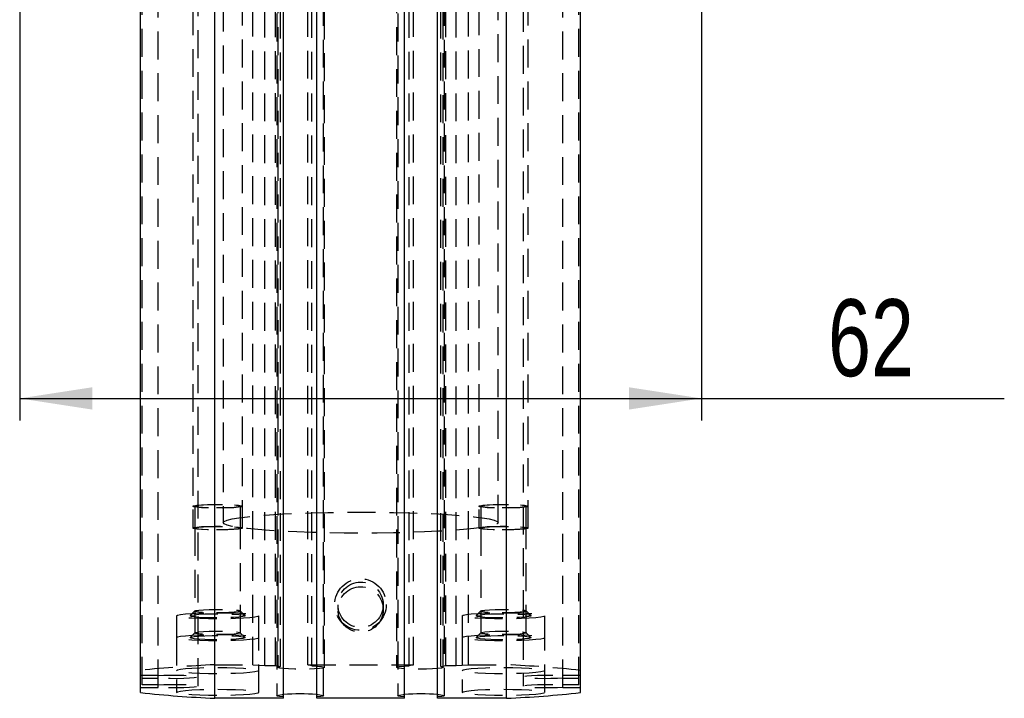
# Model space of a CAD drawing. Extents: x 96 to 729, y 56 to 551.
# Tile 8 of 15: x 372 to 462, y 330 to 392. Entities that reach past the tile are written whole.
import ezdxf

# ---------------------------------------------------------------- set-up
doc = ezdxf.new("R2010")
doc.units = 0
doc.header["$LTSCALE"] = 2
doc.linetypes.add('HIDDEN', pattern=[1.905, 1.27, -0.635])
doc.layers.get('0').update_dxf_attribs({"linetype": 'CONTINUOUS'})
doc.styles.add('SLDTEXTSTYLE0', font='TXT', dxfattribs={"width": 0.75})
doc.dimstyles.new('SLDDIMSTYLE4', dxfattribs={"dimtxt": 7, "dimasz": 6.604, "dimexe": 0, "dimexo": 0.0625, "dimgap": 1.75, "dimtad": 1, "dimdec": 3, "dimrnd": 1e-09, "dimzin": 12, "dimtxsty": 'SLDTEXTSTYLE0', "dimsah": 1, "dimcen": 0.09, "dimazin": 3, "dimtfac": 1, "dimtdec": 3, "dimtofl": 0, "dimtmove": 0, "dimatfit": 3, "dimtolj": 1, "dimtzin": 12})

# ---------------------------------------------------------------- blocks, each defined once
blk = doc.blocks.new('_D_9')
at = {"color": 179, "linetype": 'CONTINUOUS'}
for p, q in [((372.2, 394.118), (372.2, 355.771)), ((434.2, 394.118), (434.2, 355.771)), ((372.2, 357.771), (434.2, 357.771)), ((434.2, 357.771), (461.741, 357.771))]:
    blk.add_line(p, q, dxfattribs=at)
for points in [[(372.2, 357.771), (378.804, 356.755), (378.804, 358.787)], [(434.2, 357.771), (427.596, 358.787), (427.596, 356.755)]]:
    blk.add_solid(points, dxfattribs=at)
at = {"color": 179, "linetype": 'CONTINUOUS', "insert": (445.709, 366.795, -13.508), "char_height": 7, "attachment_point": 1, "style": 'SLDTEXTSTYLE0'}
blk.add_mtext('62', dxfattribs=at)

msp = doc.modelspace()

# ---------------------------------------------------------------- linework, layer by layer
at = {"color": 7, "linetype": 'HIDDEN'}
for p, q in [((393.399962, 333.539044), (393.399962, 422.278837)), ((394.499962, 333.454986), (394.499962, 422.194784)), ((395.45142, 333.478359), (395.45142, 422.218152)), ((395.674962, 422.034319), (395.674962, 333.294523)), ((395.911507, 333.368977), (395.911507, 422.108771)), ((398.39552, 333.527577), (398.39552, 422.267375)), ((398.767774, 333.439079), (398.767774, 422.178877)), ((399.924962, 333.294523), (399.924962, 422.034319)), ((406.474962, 422.034319), (406.474962, 333.294523)), ((407.632151, 333.439079), (407.632151, 422.178877)), ((408.004404, 333.527577), (408.004404, 422.267375)), ((410.488418, 333.368977), (410.488418, 422.108771)), ((410.724962, 333.294523), (410.724962, 422.034319)), ((410.948505, 333.478359), (410.948505, 422.218152)), ((411.899962, 333.454986), (411.899962, 422.194784)), ((412.999962, 333.539044), (412.999962, 422.278837)), ((383.349961, 331.705925), (383.349961, 420.445719)), ((384.804795, 331.475158), (384.804795, 420.214956)), ((388.424963, 331.590545), (388.424963, 420.330338)), ((417.974962, 420.330338), (417.974962, 331.590545)), ((421.595129, 331.475158), (421.595129, 420.214956)), ((423.049963, 331.705925), (423.049963, 420.445719)), ((395.574962, 419.459244), (395.574962, 330.719446)), ((399.824962, 330.719446), (399.824962, 419.459244)), ((406.574962, 419.459244), (406.574962, 330.719446)), ((410.824962, 330.719446), (410.824962, 419.459244)), ((387.949962, 404.801103), (387.949962, 345.973601)), ((392.449962, 345.973601), (392.449962, 404.801103)), ((413.949963, 404.801103), (413.949963, 345.973601)), ((418.449962, 345.973601), (418.449962, 404.801103)), ((390.699962, 401.307614), (390.699962, 346.468416)), ((415.699962, 346.468416), (415.699962, 401.307614)), ((388.132962, 347.960305), (388.132962, 345.973601)), ((392.266963, 345.973601), (392.266963, 347.960305)), ((414.132962, 347.960305), (414.132962, 345.973601)), ((418.266962, 345.973601), (418.266962, 347.960305)), ((388.132962, 345.973601), (388.132962, 336.43457)), ((392.266963, 336.43457), (392.266963, 345.973601)), ((414.132962, 345.973601), (414.132962, 336.43457)), ((418.266962, 336.43457), (418.266962, 345.973601)), ((401.132962, 338.989873), (401.132962, 338.56449)), ((405.266962, 338.56449), (405.266962, 338.989873)), ((386.449962, 337.989544), (386.449962, 336.002839)), ((388.139041, 338.433382), (387.707314, 338.004184)), ((392.692611, 338.004184), (392.260884, 338.433382)), ((393.949962, 336.002839), (393.949962, 337.989544)), ((412.449962, 337.989544), (412.449962, 336.002839)), ((414.139041, 338.433382), (413.707314, 338.004184)), ((418.69261, 338.004184), (418.260883, 338.433382)), ((419.949963, 336.002839), (419.949963, 337.989544)), ((386.449962, 336.002839), (386.449962, 331.017454)), ((388.139041, 336.446677), (387.707314, 336.017479)), ((392.692611, 336.017479), (392.260884, 336.446677)), ((393.949962, 331.017454), (393.949962, 336.002839)), ((412.449962, 336.002839), (412.449962, 331.017454)), ((414.139041, 336.446677), (413.707314, 336.017479)), ((418.69261, 336.017479), (418.260883, 336.446677)), ((419.949963, 331.017454), (419.949963, 336.002839)), ((389.933463, 333.539044), (393.399962, 333.539044)), ((393.399962, 333.539044), (394.499962, 333.454986)), ((394.499962, 333.454986), (395.45142, 333.478359)), ((395.45142, 333.478359), (395.911507, 333.368977)), ((398.767774, 333.439079), (398.39552, 333.527577)), ((398.39552, 333.527577), (408.004404, 333.527577)), ((408.004404, 333.527577), (407.632151, 333.439079)), ((410.488418, 333.368977), (410.948505, 333.478359)), ((410.948505, 333.478359), (411.899962, 333.454986)), ((411.899962, 333.454986), (412.999962, 333.539044)), ((412.999962, 333.539044), (416.466461, 333.539044)), ((384.804795, 332.546455), (383.199963, 332.546455)), ((383.349961, 332.315688), (384.804795, 332.315688)), ((423.199962, 332.546455), (421.595129, 332.546455)), ((421.595129, 332.315688), (423.049963, 332.315688)), ((383.199963, 331.475158), (384.804795, 331.475158)), ((384.804795, 331.705925), (383.349961, 331.705925)), ((423.049963, 331.705925), (421.595129, 331.705925)), ((421.595129, 331.475158), (423.199962, 331.475158))]:
    msp.add_line(p, q, dxfattribs=at)
at = {"color": 7, "linetype": 'CONTINUOUS'}
for p, q in [((383.199963, 330.997092), (383.199963, 419.451602)), ((389.933463, 330.482569), (389.933463, 419.222367)), ((396.189962, 330.482569), (396.189962, 419.222367)), ((399.209962, 330.494036), (399.209962, 419.233829)), ((407.189962, 330.494036), (407.189962, 419.233829)), ((410.209962, 330.482569), (410.209962, 419.222367)), ((416.466461, 330.482569), (416.466461, 419.222367)), ((423.199962, 330.997092), (423.199962, 419.451602)), ((396.189962, 330.482569), (389.933463, 330.482569)), ((407.189962, 330.494036), (399.209962, 330.494036)), ((416.466461, 330.482569), (410.209962, 330.482569))]:
    msp.add_line(p, q, dxfattribs=at)
at = {"color": 7, "linetype": 'HIDDEN', "flags": 128}
for points in [[(387.949962, 347.960305), (388.041103, 348.008742), (388.307142, 348.053259), (388.726526, 348.090236), (389.265278, 348.116693), (389.879754, 348.130484), (390.52017, 348.130484), (391.134646, 348.116693), (391.673399, 348.090236), (392.092783, 348.053259), (392.358822, 348.008742), (392.449962, 347.960305), (392.358822, 347.911869), (392.092783, 347.867352), (391.673399, 347.830375), (391.134646, 347.803918), (390.52017, 347.790127), (389.879754, 347.790127), (389.265278, 347.803918), (388.726526, 347.830375), (388.307142, 347.867352), (388.041103, 347.911869), (387.949962, 347.960305)], [(388.132962, 347.960305), (388.224793, 348.006857), (388.492127, 348.04928), (388.911209, 348.083791), (389.444803, 348.107328), (390.045495, 348.117803), (390.659913, 348.114286), (391.233462, 348.097091), (391.71518, 348.067735), (392.062265, 348.028836), (392.243876, 347.983842), (392.243876, 347.936762), (392.062265, 347.891775), (391.71518, 347.852875), (391.233462, 347.82352), (390.659913, 347.806324), (390.045495, 347.8028), (389.444803, 347.813283), (388.911209, 347.836819), (388.492127, 347.871331), (388.224793, 347.913754), (388.132962, 347.960305)], [(390.699962, 346.468416), (390.791101, 346.583542), (391.06319, 346.696992), (391.512259, 346.807112), (392.131762, 346.912292), (392.912664, 347.010997), (393.843578, 347.101797), (394.910929, 347.183351), (396.099153, 347.254482), (397.390922, 347.314154), (398.767401, 347.361495), (400.208516, 347.395805), (401.693254, 347.416599), (403.199962, 347.423558), (404.706671, 347.416599), (406.191408, 347.395805), (407.632523, 347.361495), (409.009002, 347.314154), (410.300772, 347.254482), (411.488996, 347.183351), (412.556346, 347.101797), (413.48726, 347.010997), (414.268163, 346.912292), (414.887666, 346.807112), (415.336735, 346.696992), (415.608823, 346.583542), (415.699962, 346.468416), (415.608823, 346.353282), (415.336735, 346.239832), (414.887666, 346.129713), (414.268163, 346.024533), (413.48726, 345.925827), (412.556346, 345.835035), (411.488996, 345.753473), (410.300772, 345.682342), (409.009002, 345.622671), (407.632523, 345.575337), (406.191408, 345.54102), (404.706671, 345.520233), (403.199962, 345.513266), (401.693254, 345.520233), (400.208516, 345.54102), (398.767401, 345.575337), (397.390922, 345.622671), (396.099153, 345.682342), (394.910929, 345.753473), (393.843578, 345.835035), (392.912664, 345.925827), (392.131762, 346.024533), (391.512259, 346.129713), (391.06319, 346.239832), (390.791101, 346.353282), (390.699962, 346.468416)], [(413.949963, 347.960305), (414.041103, 348.008742), (414.307142, 348.053259), (414.726525, 348.090236), (415.265279, 348.116693), (415.879754, 348.130484), (416.520171, 348.130484), (417.134646, 348.116693), (417.673399, 348.090236), (418.092783, 348.053259), (418.358821, 348.008742), (418.449962, 347.960305), (418.358821, 347.911869), (418.092783, 347.867352), (417.673399, 347.830375), (417.134646, 347.803918), (416.520171, 347.790127), (415.879754, 347.790127), (415.265279, 347.803918), (414.726525, 347.830375), (414.307142, 347.867352), (414.041103, 347.911869), (413.949963, 347.960305)], [(414.132962, 347.960305), (414.224793, 348.006857), (414.492126, 348.04928), (414.911209, 348.083791), (415.444802, 348.107328), (416.045495, 348.117803), (416.659913, 348.114286), (417.233462, 348.097091), (417.715181, 348.067735), (418.062265, 348.028836), (418.243876, 347.983842), (418.243876, 347.936762), (418.062265, 347.891775), (417.715181, 347.852875), (417.233462, 347.82352), (416.659913, 347.806324), (416.045495, 347.8028), (415.444802, 347.813283), (414.911209, 347.836819), (414.492126, 347.871331), (414.224793, 347.913754), (414.132962, 347.960305)], [(387.949962, 345.973601), (388.041103, 346.022037), (388.307142, 346.066547), (388.726526, 346.103531), (389.265278, 346.129988), (389.879754, 346.143779), (390.52017, 346.143779), (391.134646, 346.129988), (391.673399, 346.103531), (392.092783, 346.066547), (392.358822, 346.022037), (392.449962, 345.973601), (392.358822, 345.925164), (392.092783, 345.880647), (391.673399, 345.84367), (391.134646, 345.817213), (390.52017, 345.803422), (389.879754, 345.803422), (389.265278, 345.817213), (388.726526, 345.84367), (388.307142, 345.880647), (388.041103, 345.925164), (387.949962, 345.973601)], [(388.132962, 345.973601), (388.224793, 346.020152), (388.492127, 346.062575), (388.911209, 346.097087), (389.444803, 346.120623), (390.045495, 346.131098), (390.659913, 346.127582), (391.233462, 346.110386), (391.71518, 346.081031), (392.062265, 346.042131), (392.243876, 345.997137), (392.243876, 345.950057), (392.062265, 345.90507), (391.71518, 345.866171), (391.233462, 345.836815), (390.659913, 345.819619), (390.045495, 345.816095), (389.444803, 345.826571), (388.911209, 345.850115), (388.492127, 345.884626), (388.224793, 345.927042), (388.132962, 345.973601)], [(413.949963, 345.973601), (414.041103, 346.022037), (414.307142, 346.066547), (414.726525, 346.103531), (415.265279, 346.129988), (415.879754, 346.143779), (416.520171, 346.143779), (417.134646, 346.129988), (417.673399, 346.103531), (418.092783, 346.066547), (418.358821, 346.022037), (418.449962, 345.973601), (418.358821, 345.925164), (418.092783, 345.880647), (417.673399, 345.84367), (417.134646, 345.817213), (416.520171, 345.803422), (415.879754, 345.803422), (415.265279, 345.817213), (414.726525, 345.84367), (414.307142, 345.880647), (414.041103, 345.925164), (413.949963, 345.973601)], [(414.132962, 345.973601), (414.224793, 346.020152), (414.492126, 346.062575), (414.911209, 346.097087), (415.444802, 346.120623), (416.045495, 346.131098), (416.659913, 346.127582), (417.233462, 346.110386), (417.715181, 346.081031), (418.062265, 346.042131), (418.243876, 345.997137), (418.243876, 345.950057), (418.062265, 345.90507), (417.715181, 345.866171), (417.233462, 345.836815), (416.659913, 345.819619), (416.045495, 345.816095), (415.444802, 345.826571), (414.911209, 345.850115), (414.492126, 345.884626), (414.224793, 345.927042), (414.132962, 345.973601)], [(388.132962, 338.421275), (388.224793, 338.467834), (388.492127, 338.51025), (388.911209, 338.544761), (389.444803, 338.568297), (390.045495, 338.57878), (390.659913, 338.575256), (391.233462, 338.55806), (391.71518, 338.528705), (392.062265, 338.489805), (392.243876, 338.444819), (392.243876, 338.397738), (392.062265, 338.352744), (391.71518, 338.313845), (391.233462, 338.28449), (390.659913, 338.267294), (390.045495, 338.263777), (389.444803, 338.274253), (388.911209, 338.297789), (388.492127, 338.3323), (388.224793, 338.374724), (388.132962, 338.421275)], [(414.132962, 338.421275), (414.224793, 338.467834), (414.492126, 338.51025), (414.911209, 338.544761), (415.444802, 338.568297), (416.045495, 338.57878), (416.659913, 338.575256), (417.233462, 338.55806), (417.715181, 338.528705), (418.062265, 338.489805), (418.243876, 338.444819), (418.243876, 338.397738), (418.062265, 338.352744), (417.715181, 338.313845), (417.233462, 338.28449), (416.659913, 338.267294), (416.045495, 338.263777), (415.444802, 338.274253), (414.911209, 338.297789), (414.492126, 338.3323), (414.224793, 338.374724), (414.132962, 338.421275)], [(386.449962, 337.989544), (386.543983, 338.053306), (386.821329, 338.113871), (387.268093, 338.168201), (387.861876, 338.213568), (388.572899, 338.247706), (389.365509, 338.268903), (390.199962, 338.276085), (391.034416, 338.268903), (391.827026, 338.247706), (392.538049, 338.213568), (393.131831, 338.168201), (393.578595, 338.113871), (393.855942, 338.053306), (393.949962, 337.989544), (393.855942, 337.925781), (393.578595, 337.865216), (393.131831, 337.810886), (392.538049, 337.765512), (391.827026, 337.731373), (391.034416, 337.710184), (390.199962, 337.702994), (389.365509, 337.710184), (388.572899, 337.731373), (387.861876, 337.765512), (387.268093, 337.810886), (386.821329, 337.865216), (386.543983, 337.925781), (386.449962, 337.989544)], [(387.699962, 337.989544), (387.792669, 338.041079), (388.063914, 338.0888), (388.49358, 338.129152), (389.0498, 338.159156), (389.691322, 338.176575), (390.370568, 338.180129), (391.037161, 338.169542), (391.641663, 338.145603), (392.13924, 338.110101), (392.492991, 338.065651), (392.676677, 338.015553), (392.676677, 337.963526), (392.492991, 337.913436), (392.13924, 337.868986), (391.641663, 337.833476), (391.037161, 337.809545), (390.370568, 337.798958), (389.691322, 337.802504), (389.0498, 337.819931), (388.49358, 337.849927), (388.063914, 337.890287), (387.792669, 337.938), (387.699962, 337.989544)], [(412.449962, 337.989544), (412.543982, 338.053306), (412.821329, 338.113871), (413.268094, 338.168201), (413.861875, 338.213568), (414.572898, 338.247706), (415.365509, 338.268903), (416.199963, 338.276085), (417.034415, 338.268903), (417.827026, 338.247706), (418.538049, 338.213568), (419.131831, 338.168201), (419.578596, 338.113871), (419.855942, 338.053306), (419.949963, 337.989544), (419.855942, 337.925781), (419.578596, 337.865216), (419.131831, 337.810886), (418.538049, 337.765512), (417.827026, 337.731373), (417.034415, 337.710184), (416.199963, 337.702994), (415.365509, 337.710184), (414.572898, 337.731373), (413.861875, 337.765512), (413.268094, 337.810886), (412.821329, 337.865216), (412.543982, 337.925781), (412.449962, 337.989544)], [(413.699962, 337.989544), (413.792669, 338.041079), (414.063914, 338.0888), (414.493579, 338.129152), (415.0498, 338.159156), (415.691323, 338.176575), (416.370569, 338.180129), (417.037161, 338.169542), (417.641663, 338.145603), (418.139241, 338.110101), (418.49299, 338.065651), (418.676677, 338.015553), (418.676677, 337.963526), (418.49299, 337.913436), (418.139241, 337.868986), (417.641663, 337.833476), (417.037161, 337.809545), (416.370569, 337.798958), (415.691323, 337.802504), (415.0498, 337.819931), (414.493579, 337.849927), (414.063914, 337.890287), (413.792669, 337.938), (413.699962, 337.989544)], [(386.449962, 336.002839), (386.543983, 336.066601), (386.821329, 336.127167), (387.268093, 336.181496), (387.861876, 336.226863), (388.572899, 336.261001), (389.365509, 336.282198), (390.199962, 336.289381), (391.034416, 336.282198), (391.827026, 336.261001), (392.538049, 336.226863), (393.131831, 336.181496), (393.578595, 336.127167), (393.855942, 336.066601), (393.949962, 336.002839), (393.855942, 335.939077), (393.578595, 335.878511), (393.131831, 335.824181), (392.538049, 335.778807), (391.827026, 335.744669), (391.034416, 335.723479), (390.199962, 335.716289), (389.365509, 335.723479), (388.572899, 335.744669), (387.861876, 335.778807), (387.268093, 335.824181), (386.821329, 335.878511), (386.543983, 335.939077), (386.449962, 336.002839)], [(387.699962, 336.002839), (387.792669, 336.054374), (388.063914, 336.102095), (388.49358, 336.142448), (389.0498, 336.172451), (389.691322, 336.189871), (390.370568, 336.193417), (391.037161, 336.182837), (391.641663, 336.158899), (392.13924, 336.123389), (392.492991, 336.078939), (392.676677, 336.028849), (392.676677, 335.976821), (392.492991, 335.926731), (392.13924, 335.882281), (391.641663, 335.846771), (391.037161, 335.82284), (390.370568, 335.812253), (389.691322, 335.815799), (389.0498, 335.833226), (388.49358, 335.863222), (388.063914, 335.903582), (387.792669, 335.951296), (387.699962, 336.002839)], [(388.132962, 336.43457), (388.224793, 336.481121), (388.492127, 336.523545), (388.911209, 336.558056), (389.444803, 336.581592), (390.045495, 336.592068), (390.659913, 336.588551), (391.233462, 336.571355), (391.71518, 336.542), (392.062265, 336.503101), (392.243876, 336.458114), (392.243876, 336.411026), (392.062265, 336.36604), (391.71518, 336.32714), (391.233462, 336.297785), (390.659913, 336.280589), (390.045495, 336.277072), (389.444803, 336.287548), (388.911209, 336.311084), (388.492127, 336.345595), (388.224793, 336.388019), (388.132962, 336.43457)], [(412.449962, 336.002839), (412.543982, 336.066601), (412.821329, 336.127167), (413.268094, 336.181496), (413.861875, 336.226863), (414.572898, 336.261001), (415.365509, 336.282198), (416.199963, 336.289381), (417.034415, 336.282198), (417.827026, 336.261001), (418.538049, 336.226863), (419.131831, 336.181496), (419.578596, 336.127167), (419.855942, 336.066601), (419.949963, 336.002839), (419.855942, 335.939077), (419.578596, 335.878511), (419.131831, 335.824181), (418.538049, 335.778807), (417.827026, 335.744669), (417.034415, 335.723479), (416.199963, 335.716289), (415.365509, 335.723479), (414.572898, 335.744669), (413.861875, 335.778807), (413.268094, 335.824181), (412.821329, 335.878511), (412.543982, 335.939077), (412.449962, 336.002839)], [(413.699962, 336.002839), (413.792669, 336.054374), (414.063914, 336.102095), (414.493579, 336.142448), (415.0498, 336.172451), (415.691323, 336.189871), (416.370569, 336.193417), (417.037161, 336.182837), (417.641663, 336.158899), (418.139241, 336.123389), (418.49299, 336.078939), (418.676677, 336.028849), (418.676677, 335.976821), (418.49299, 335.926731), (418.139241, 335.882281), (417.641663, 335.846771), (417.037161, 335.82284), (416.370569, 335.812253), (415.691323, 335.815799), (415.0498, 335.833226), (414.493579, 335.863222), (414.063914, 335.903582), (413.792669, 335.951296), (413.699962, 336.002839)], [(414.132962, 336.43457), (414.224793, 336.481121), (414.492126, 336.523545), (414.911209, 336.558056), (415.444802, 336.581592), (416.045495, 336.592068), (416.659913, 336.588551), (417.233462, 336.571355), (417.715181, 336.542), (418.062265, 336.503101), (418.243876, 336.458114), (418.243876, 336.411026), (418.062265, 336.36604), (417.715181, 336.32714), (417.233462, 336.297785), (416.659913, 336.280589), (416.045495, 336.277072), (415.444802, 336.287548), (414.911209, 336.311084), (414.492126, 336.345595), (414.224793, 336.388019), (414.132962, 336.43457)], [(386.449962, 333.004159), (386.543983, 333.067921), (386.821329, 333.128487), (387.268093, 333.182816), (387.861876, 333.22819), (388.572899, 333.262329), (389.365509, 333.283518), (390.199962, 333.290701), (391.034416, 333.283518), (391.827026, 333.262329), (392.538049, 333.22819), (393.131831, 333.182816), (393.578595, 333.128487), (393.855942, 333.067921), (393.949962, 333.004159), (393.855942, 332.940397), (393.578595, 332.879831), (393.131831, 332.825501), (392.538049, 332.780127), (391.827026, 332.745996), (391.034416, 332.724799), (390.199962, 332.717617), (389.365509, 332.724799), (388.572899, 332.745996), (387.861876, 332.780127), (387.268093, 332.825501), (386.821329, 332.879831), (386.543983, 332.940397), (386.449962, 333.004159)], [(398.767774, 333.439079), (399.275596, 333.411363), (399.656152, 333.373574), (399.876621, 333.328959), (399.917989, 333.28138), (399.776688, 333.234933), (399.464904, 333.193627), (399.009528, 333.161023), (398.449832, 333.139931), (397.834089, 333.132167), (397.215402, 333.138411), (396.647131, 333.158125), (396.178285, 333.189596), (395.849301, 333.230113), (395.688552, 333.276187), (395.709901, 333.323848), (395.911507, 333.368977)], [(410.488418, 333.368977), (410.690024, 333.323848), (410.711373, 333.276187), (410.550623, 333.230113), (410.221639, 333.189596), (409.752794, 333.158125), (409.184522, 333.138411), (408.565835, 333.132167), (407.950092, 333.139931), (407.390396, 333.161023), (406.93502, 333.193627), (406.623236, 333.234933), (406.481935, 333.28138), (406.523303, 333.328959), (406.743772, 333.373574), (407.124329, 333.411363), (407.632151, 333.439079)], [(412.449962, 333.004159), (412.543982, 333.067921), (412.821329, 333.128487), (413.268094, 333.182816), (413.861875, 333.22819), (414.572898, 333.262329), (415.365509, 333.283518), (416.199963, 333.290701), (417.034415, 333.283518), (417.827026, 333.262329), (418.538049, 333.22819), (419.131831, 333.182816), (419.578596, 333.128487), (419.855942, 333.067921), (419.949963, 333.004159), (419.855942, 332.940397), (419.578596, 332.879831), (419.131831, 332.825501), (418.538049, 332.780127), (417.827026, 332.745996), (417.034415, 332.724799), (416.199963, 332.717617), (415.365509, 332.724799), (414.572898, 332.745996), (413.861875, 332.780127), (413.268094, 332.825501), (412.821329, 332.879831), (412.543982, 332.940397), (412.449962, 333.004159)], [(384.804795, 332.546455), (385.306348, 332.574603), (385.893113, 332.590443), (386.514771, 332.592619), (387.118007, 332.580936), (387.651086, 332.556401), (388.06829, 332.521115), (388.33384, 332.478111), (388.424963, 332.431075), (388.33384, 332.384032), (388.06829, 332.341027), (387.651086, 332.305741), (387.118007, 332.281214), (386.514771, 332.269532), (385.893113, 332.2717), (385.306348, 332.28754), (384.804795, 332.315688)], [(421.595129, 332.315688), (421.093576, 332.28754), (420.506812, 332.2717), (419.885154, 332.269532), (419.281918, 332.281214), (418.748839, 332.305741), (418.331634, 332.341027), (418.066084, 332.384032), (417.974962, 332.431075), (418.066084, 332.478111), (418.331634, 332.521115), (418.748839, 332.556401), (419.281918, 332.580936), (419.885154, 332.592619), (420.506812, 332.590443), (421.093576, 332.574603), (421.595129, 332.546455)], [(384.804795, 331.705925), (385.306348, 331.734073), (385.893113, 331.749913), (386.514771, 331.752089), (387.118007, 331.740406), (387.651086, 331.715872), (388.06829, 331.680586), (388.33384, 331.637581), (388.424963, 331.590545), (388.33384, 331.543502), (388.06829, 331.500498), (387.651086, 331.465219), (387.118007, 331.440684), (386.514771, 331.429002), (385.893113, 331.43117), (385.306348, 331.44701), (384.804795, 331.475158)], [(386.449962, 331.017454), (386.543983, 331.081216), (386.821329, 331.141782), (387.268093, 331.196112), (387.861876, 331.241486), (388.572899, 331.275624), (389.365509, 331.296814), (390.199962, 331.303996), (391.034416, 331.296814), (391.827026, 331.275624), (392.538049, 331.241486), (393.131831, 331.196112), (393.578595, 331.141782), (393.855942, 331.081216), (393.949962, 331.017454), (393.855942, 330.953692), (393.578595, 330.893126), (393.131831, 330.838797), (392.538049, 330.793423), (391.827026, 330.759284), (391.034416, 330.738095), (390.199962, 330.730912), (389.365509, 330.738095), (388.572899, 330.759284), (387.861876, 330.793423), (387.268093, 330.838797), (386.821329, 330.893126), (386.543983, 330.953692), (386.449962, 331.017454)], [(412.449962, 331.017454), (412.543982, 331.081216), (412.821329, 331.141782), (413.268094, 331.196112), (413.861875, 331.241486), (414.572898, 331.275624), (415.365509, 331.296814), (416.199963, 331.303996), (417.034415, 331.296814), (417.827026, 331.275624), (418.538049, 331.241486), (419.131831, 331.196112), (419.578596, 331.141782), (419.855942, 331.081216), (419.949963, 331.017454), (419.855942, 330.953692), (419.578596, 330.893126), (419.131831, 330.838797), (418.538049, 330.793423), (417.827026, 330.759284), (417.034415, 330.738095), (416.199963, 330.730912), (415.365509, 330.738095), (414.572898, 330.759284), (413.861875, 330.793423), (413.268094, 330.838797), (412.821329, 330.893126), (412.543982, 330.953692), (412.449962, 331.017454)], [(421.595129, 331.475158), (421.093576, 331.44701), (420.506812, 331.43117), (419.885154, 331.429002), (419.281918, 331.440684), (418.748839, 331.465219), (418.331634, 331.500498), (418.066084, 331.543502), (417.974962, 331.590545), (418.066084, 331.637581), (418.331634, 331.680586), (418.748839, 331.715872), (419.281918, 331.740406), (419.885154, 331.752089), (420.506812, 331.749913), (421.093576, 331.734073), (421.595129, 331.705925)], [(396.189962, 330.605199), (395.821571, 330.643524), (395.614273, 330.688362), (395.585847, 330.735859), (395.738731, 330.781956), (396.059813, 330.822688), (396.189962, 330.8337)], [(399.209962, 330.8337), (399.340111, 330.822688), (399.661193, 330.781956), (399.814077, 330.735859), (399.785651, 330.688362), (399.578354, 330.643524), (399.209962, 330.605199)], [(407.189962, 330.605199), (406.821571, 330.643524), (406.614273, 330.688362), (406.585847, 330.735859), (406.738731, 330.781956), (407.059813, 330.822688), (407.189962, 330.8337)], [(410.209962, 330.8337), (410.340112, 330.822688), (410.661193, 330.781956), (410.814077, 330.735859), (410.785651, 330.688362), (410.578354, 330.643524), (410.209962, 330.605199)]]:
    msp.add_lwpolyline(points, dxfattribs=at)
at = {"color": 7, "linetype": 'HIDDEN'}
for centre, radius in [((403.194844, 339.012702), 2.344882), ((403.204166, 338.56334), 2.062796), ((403.204168, 338.988731), 2.062795)]:
    msp.add_circle(centre, radius, dxfattribs=at)
for centre, start, end in [((394.932037, 223.805622), 92.60813297, 96.13108807), ((411.467887, 223.805622), 83.86891193, 87.39186703)]:
    msp.add_arc(centre, 109.84721, start, end, dxfattribs=at)
at = {"color": 7, "linetype": 'CONTINUOUS'}
for centre, radius, start, end in [((394.93252, 440.222314), 109.853549, 263.8690136, 267.39176536), ((397.699962, 308.713026), 22.172152, 86.09493761, 93.90506239), ((408.699962, 308.713026), 22.172152, 86.09493761, 93.90506239), ((411.467404, 440.222314), 109.853549, 272.60823464, 276.1309864)]:
    msp.add_arc(centre, radius, start, end, dxfattribs=at)

# ---------------------------------------------------------------- dimensions: what is measured, and where the dimension line sits
at = {"color": 179, "linetype": 'CONTINUOUS'}
dim = msp.add_linear_dim(base=(434.199962, 357.771243), p1=(372.199962, 396.117802), p2=(434.199962, 396.117802), dimstyle='SLDDIMSTYLE4', dxfattribs=at)
dim.commit()
dim.dimension.update_dxf_attribs({"geometry": '_D_9', "text_midpoint": (453.724612, 357.771243), "dimtype": 160})

doc.saveas('drawing.dxf')
